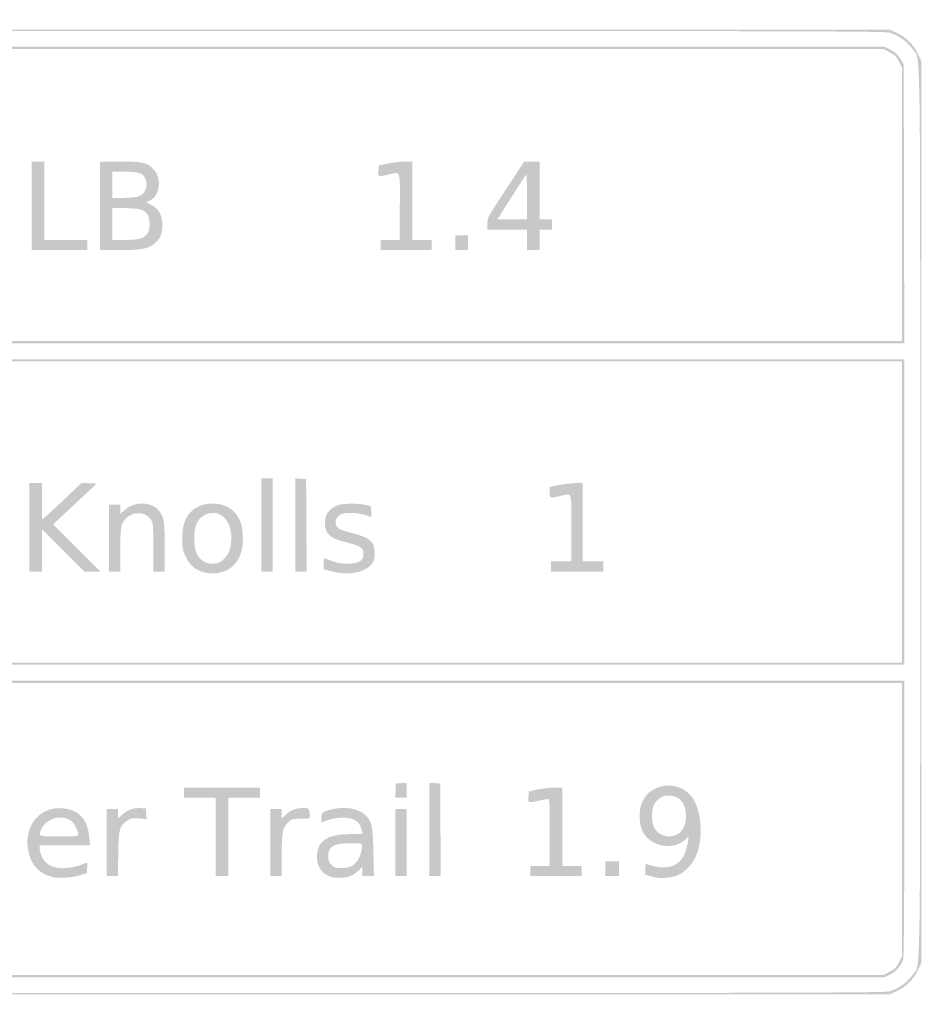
# Model space of a CAD drawing. Header units: inches. Extents: x -0.5 to 0.5, y -0.255 to 0.255.
# Tile 3 of 3: x 0.033 to 0.5, y -0.255 to 0.255. Entities that reach past the tile are written whole.
import ezdxf

# ---------------------------------------------------------------- set-up
doc = ezdxf.new("R2010")
doc.units = ezdxf.units.IN
doc.header["$MEASUREMENT"] = 0

msp = doc.modelspace()

# ---------------------------------------------------------------- hatches: boundary and pattern name
h = msp.add_hatch(color=7)
edge = h.paths.add_edge_path()
edge.add_spline(control_points=[(-0.48748, -0.24797), (-0.49214, -0.24577), (-0.49606, -0.24185), (-0.49827, -0.23719)], knot_values=[0, 0, 0, 0, 1, 1, 1, 1], degree=3, periodic=0)
edge.add_line((-0.49827, -0.23719), (-0.5, -0.23353))
edge.add_line((-0.5, -0.23353), (-0.5, 0))
edge.add_line((-0.5, 0), (-0.5, 0.23353))
edge.add_line((-0.5, 0.23353), (-0.4983, 0.23706))
edge.add_spline(control_points=[(-0.4983, 0.23706), (-0.49583, 0.24222), (-0.49295, 0.24521), (-0.48814, 0.24762)], knot_values=[0, 0, 0, 0, 1, 1, 1, 1], degree=3, periodic=0)
edge.add_line((-0.48814, 0.24762), (-0.48396, 0.24971))
edge.add_line((-0.48396, 0.24971), (-0.00007, 0.24971))
edge.add_line((-0.00007, 0.24971), (0.48382, 0.2497))
edge.add_line((0.48382, 0.2497), (0.48748, 0.24797))
edge.add_spline(control_points=[(0.48748, 0.24797), (0.49214, 0.24577), (0.49606, 0.24185), (0.49827, 0.23719)], knot_values=[0, 0, 0, 0, 1, 1, 1, 1], degree=3, periodic=0)
edge.add_line((0.49827, 0.23719), (0.5, 0.23353))
edge.add_line((0.5, 0.23353), (0.5, 0))
edge.add_line((0.5, 0), (0.5, -0.23353))
edge.add_line((0.5, -0.23353), (0.49827, -0.23719))
edge.add_spline(control_points=[(0.49827, -0.23719), (0.49606, -0.24185), (0.49214, -0.24577), (0.48748, -0.24797)], knot_values=[0, 0, 0, 0, 1, 1, 1, 1], degree=3, periodic=0)
edge.add_line((0.48748, -0.24797), (0.48382, -0.2497))
edge.add_line((0.48382, -0.2497), (0, -0.2497))
edge.add_line((0, -0.2497), (-0.48382, -0.2497))
edge.add_line((-0.48382, -0.2497), (-0.48748, -0.24797))
edge = h.paths.add_edge_path(flags=0)
edge.add_spline(control_points=[(0.48326, -0.24822), (0.48795, -0.24702), (0.49271, -0.24368), (0.49542, -0.2397), (0.49977, -0.23331), (0.49941, -0.2549), (0.49941, 0), (0.49941, 0.2549), (0.49977, 0.23331), (0.49542, 0.2397), (0.49271, 0.24368), (0.48795, 0.24702), (0.48326, 0.24822), (0.48013, 0.24902), (0.42797, 0.24912), (0, 0.24912), (-0.42797, 0.24912), (-0.48013, 0.24902), (-0.48326, 0.24822), (-0.48795, 0.24702), (-0.49271, 0.24368), (-0.49542, 0.2397), (-0.49977, 0.23331), (-0.49941, 0.2549), (-0.49941, 0), (-0.49941, -0.2549), (-0.49977, -0.23331), (-0.49542, -0.2397), (-0.49277, -0.24359), (-0.48798, -0.24701), (-0.48353, -0.24819), (-0.48071, -0.24893), (-0.4182, -0.24905), (-0.00027, -0.24908), (0.42802, -0.24911), (0.48013, -0.24902), (0.48326, -0.24822)], knot_values=[0, 0, 0, 0, 1, 1, 1, 2, 2, 2, 3, 3, 3, 4, 4, 4, 5, 5, 5, 6, 6, 6, 7, 7, 7, 8, 8, 8, 9, 9, 9, 10, 10, 10, 11, 11, 11, 12, 12, 12, 12], degree=3, periodic=0)
h = msp.add_hatch(color=7)
edge = h.paths.add_edge_path()
edge.add_line((-0.49104, 0.15961), (-0.49088, 0.23186))
edge.add_line((-0.49088, 0.23186), (-0.48911, 0.23473))
edge.add_spline(control_points=[(-0.48911, 0.23473), (-0.48782, 0.23681), (-0.48648, 0.23804), (-0.48419, 0.23924)], knot_values=[0, 0, 0, 0, 1, 1, 1, 1], degree=3, periodic=0)
edge.add_line((-0.48419, 0.23924), (-0.48104, 0.24088))
edge.add_line((-0.48104, 0.24088), (0, 0.24088))
edge.add_line((0, 0.24088), (0.48104, 0.24088))
edge.add_line((0.48104, 0.24088), (0.48419, 0.23924))
edge.add_spline(control_points=[(0.48419, 0.23924), (0.48648, 0.23804), (0.48782, 0.23681), (0.48911, 0.23473)], knot_values=[0, 0, 0, 0, 1, 1, 1, 1], degree=3, periodic=0)
edge.add_line((0.48911, 0.23473), (0.49088, 0.23186))
edge.add_line((0.49088, 0.23186), (0.49104, 0.15961))
edge.add_line((0.49104, 0.15961), (0.49119, 0.08735))
edge.add_line((0.49119, 0.08735), (0, 0.08735))
edge.add_line((0, 0.08735), (-0.49119, 0.08735))
edge.add_line((-0.49119, 0.08735), (-0.49104, 0.15961))
edge = h.paths.add_edge_path(flags=0)
edge.add_line((0.49, 0.15934), (0.49, 0.23016))
edge.add_line((0.49, 0.23016), (0.48836, 0.23329))
edge.add_spline(control_points=[(0.48836, 0.23329), (0.48704, 0.23583), (0.48613, 0.23674), (0.48359, 0.23807)], knot_values=[0, 0, 0, 0, 1, 1, 1, 1], degree=3, periodic=0)
edge.add_line((0.48359, 0.23807), (0.48045, 0.23971))
edge.add_line((0.48045, 0.23971), (0, 0.23971))
edge.add_line((0, 0.23971), (-0.48045, 0.23971))
edge.add_line((-0.48045, 0.23971), (-0.48359, 0.23807))
edge.add_spline(control_points=[(-0.48359, 0.23807), (-0.48613, 0.23674), (-0.48704, 0.23583), (-0.48836, 0.23329)], knot_values=[0, 0, 0, 0, 1, 1, 1, 1], degree=3, periodic=0)
edge.add_line((-0.48836, 0.23329), (-0.49, 0.23016))
edge.add_line((-0.49, 0.23016), (-0.49, 0.15934))
edge.add_line((-0.49, 0.15934), (-0.49, 0.08853))
edge.add_line((-0.49, 0.08853), (0, 0.08853))
edge.add_line((0, 0.08853), (0.49, 0.08853))
edge.add_line((0.49, 0.08853), (0.49, 0.15934))
for points in [[(0.03941, 0.15853), (0.03941, 0.18147), (0.04265, 0.18147), (0.04588, 0.18147), (0.04588, 0.16118), (0.04588, 0.14088), (0.05706, 0.14088), (0.06824, 0.14088), (0.06824, 0.13824), (0.06824, 0.13559), (0.05382, 0.13559), (0.03941, 0.13559), (0.03941, 0.15853)], [(0.25882, 0.13941), (0.25882, 0.14324), (0.26206, 0.14324), (0.26529, 0.14324), (0.26529, 0.13941), (0.26529, 0.13559), (0.26206, 0.13559), (0.25882, 0.13559), (0.25882, 0.13941)], [(0.15824, -0.00676), (0.15824, 0.01735), (0.16118, 0.01735), (0.16412, 0.01735), (0.16412, -0.00676), (0.16412, -0.03088), (0.16118, -0.03088), (0.15824, -0.03088), (0.15824, -0.00676)], [(0.17588, -0.00673), (0.17588, 0.01742), (0.17868, 0.01724), (0.18147, 0.01706), (0.18162, -0.00691), (0.18178, -0.03088), (0.17883, -0.03088), (0.17588, -0.03088), (0.17588, -0.00673)], [(0.13471, -0.16824), (0.13471, -0.14794), (0.12647, -0.14794), (0.11824, -0.14794), (0.11824, -0.14529), (0.11824, -0.14265), (0.13794, -0.14265), (0.15765, -0.14265), (0.15765, -0.14529), (0.15765, -0.14794), (0.14941, -0.14794), (0.14118, -0.14794), (0.14118, -0.16824), (0.14118, -0.18853), (0.13794, -0.18853), (0.13471, -0.18853), (0.13471, -0.16824)], [(0.22777, -0.14426), (0.22794, -0.14059), (0.23074, -0.14041), (0.23353, -0.14023), (0.23353, -0.14409), (0.23353, -0.14794), (0.23056, -0.14794), (0.22759, -0.14794), (0.22777, -0.14426)], [(0.24529, -0.16438), (0.24529, -0.14023), (0.24809, -0.14041), (0.25088, -0.14059), (0.25104, -0.16456), (0.25119, -0.18853), (0.24824, -0.18853), (0.24529, -0.18853), (0.24529, -0.16438)], [(0.22765, -0.17118), (0.22765, -0.15382), (0.23059, -0.15382), (0.23353, -0.15382), (0.23353, -0.17118), (0.23353, -0.18853), (0.23059, -0.18853), (0.22765, -0.18853), (0.22765, -0.17118)], [(0.33647, -0.18471), (0.33647, -0.18088), (0.34, -0.18088), (0.34353, -0.18088), (0.34353, -0.18471), (0.34353, -0.18853), (0.34, -0.18853), (0.33647, -0.18853), (0.33647, -0.18471)]]:
    msp.add_hatch(color=7).paths.add_polyline_path(points)
h = msp.add_hatch(color=7)
edge = h.paths.add_edge_path()
edge.add_line((0.07471, 0.15853), (0.07471, 0.18147))
edge.add_line((0.07471, 0.18147), (0.0849, 0.18147))
edge.add_spline(control_points=[(0.0849, 0.18147), (0.09684, 0.18147), (0.0994, 0.18087), (0.10259, 0.17734), (0.10702, 0.17244), (0.1058, 0.16345), (0.1004, 0.16118)], knot_values=[0, 0, 0, 0, 1, 1, 1, 2, 2, 2, 2], degree=3, periodic=0)
edge.add_line((0.1004, 0.16118), (0.09862, 0.16043))
edge.add_line((0.09862, 0.16043), (0.10063, 0.15941))
edge.add_spline(control_points=[(0.10063, 0.15941), (0.10516, 0.15711), (0.10706, 0.1539), (0.10706, 0.14853), (0.10706, 0.14411), (0.10609, 0.1417), (0.10333, 0.13928), (0.0999, 0.13627), (0.09651, 0.13559), (0.08489, 0.13559)], knot_values=[0, 0, 0, 0, 1, 1, 1, 2, 2, 2, 3, 3, 3, 3], degree=3, periodic=0)
edge.add_line((0.08489, 0.13559), (0.07471, 0.13559))
edge.add_line((0.07471, 0.13559), (0.07471, 0.15853))
edge = h.paths.add_edge_path(flags=0)
edge.add_spline(control_points=[(0.09618, 0.14173), (0.09927, 0.14302), (0.1007, 0.14575), (0.10044, 0.14983), (0.10005, 0.15581), (0.09744, 0.15735), (0.08767, 0.15735)], knot_values=[0, 0, 0, 0, 1, 1, 1, 2, 2, 2, 2], degree=3, periodic=0)
edge.add_line((0.08767, 0.15735), (0.08118, 0.15735))
edge.add_line((0.08118, 0.15735), (0.08118, 0.14912))
edge.add_line((0.08118, 0.14912), (0.08118, 0.14088))
edge.add_line((0.08118, 0.14088), (0.08767, 0.14088))
edge.add_spline(control_points=[(0.08767, 0.14088), (0.09198, 0.14088), (0.09483, 0.14117), (0.09618, 0.14173)], knot_values=[0, 0, 0, 0, 1, 1, 1, 1], degree=3, periodic=0)
edge = h.paths.add_edge_path(flags=0)
edge.add_spline(control_points=[(0.09424, 0.16326), (0.09835, 0.1644), (0.1001, 0.16907), (0.09796, 0.1732), (0.09676, 0.17551), (0.09437, 0.17618), (0.08727, 0.17618)], knot_values=[0, 0, 0, 0, 1, 1, 1, 2, 2, 2, 2], degree=3, periodic=0)
edge.add_line((0.08727, 0.17618), (0.08118, 0.17618))
edge.add_line((0.08118, 0.17618), (0.08118, 0.16941))
edge.add_line((0.08118, 0.16941), (0.08118, 0.16265))
edge.add_line((0.08118, 0.16265), (0.08662, 0.16265))
edge.add_spline(control_points=[(0.08662, 0.16265), (0.08961, 0.16265), (0.09304, 0.16293), (0.09424, 0.16326)], knot_values=[0, 0, 0, 0, 1, 1, 1, 1], degree=3, periodic=0)
h = msp.add_hatch(color=7)
edge = h.paths.add_edge_path()
edge.add_line((0.22, 0.13824), (0.22, 0.14088))
edge.add_line((0.22, 0.14088), (0.225, 0.14088))
edge.add_line((0.225, 0.14088), (0.23, 0.14088))
edge.add_line((0.23, 0.14088), (0.23, 0.15824))
edge.add_spline(control_points=[(0.23, 0.15824), (0.23, 0.17801), (0.23067, 0.17615), (0.22412, 0.17471), (0.21857, 0.17349), (0.21873, 0.17342), (0.21894, 0.17662)], knot_values=[0, 0, 0, 0, 1, 1, 1, 2, 2, 2, 2], degree=3, periodic=0)
edge.add_line((0.21894, 0.17662), (0.21912, 0.17941))
edge.add_line((0.21912, 0.17941), (0.22353, 0.18038))
edge.add_spline(control_points=[(0.22353, 0.18038), (0.22596, 0.18092), (0.22986, 0.18138), (0.23221, 0.18141)], knot_values=[0, 0, 0, 0, 1, 1, 1, 1], degree=3, periodic=0)
edge.add_line((0.23221, 0.18141), (0.23647, 0.18147))
edge.add_line((0.23647, 0.18147), (0.23647, 0.16118))
edge.add_line((0.23647, 0.16118), (0.23647, 0.14088))
edge.add_line((0.23647, 0.14088), (0.24147, 0.14088))
edge.add_line((0.24147, 0.14088), (0.24647, 0.14088))
edge.add_line((0.24647, 0.14088), (0.24647, 0.13824))
edge.add_line((0.24647, 0.13824), (0.24647, 0.13559))
edge.add_line((0.24647, 0.13559), (0.23324, 0.13559))
edge.add_line((0.23324, 0.13559), (0.22, 0.13559))
edge.add_line((0.22, 0.13559), (0.22, 0.13824))
h = msp.add_hatch(color=7)
edge = h.paths.add_edge_path()
edge.add_line((0.29588, 0.14088), (0.29588, 0.14618))
edge.add_line((0.29588, 0.14618), (0.28559, 0.14618))
edge.add_line((0.28559, 0.14618), (0.27529, 0.14618))
edge.add_line((0.27529, 0.14618), (0.2753, 0.14926))
edge.add_spline(control_points=[(0.2753, 0.14926), (0.2753, 0.15226), (0.27557, 0.15277), (0.28486, 0.16691)], knot_values=[0, 0, 0, 0, 1, 1, 1, 1], degree=3, periodic=0)
edge.add_line((0.28486, 0.16691), (0.29441, 0.18146))
edge.add_line((0.29441, 0.18146), (0.29838, 0.18147))
edge.add_line((0.29838, 0.18147), (0.30235, 0.18147))
edge.add_line((0.30235, 0.18147), (0.30235, 0.16647))
edge.add_line((0.30235, 0.16647), (0.30235, 0.15147))
edge.add_line((0.30235, 0.15147), (0.30559, 0.15147))
edge.add_line((0.30559, 0.15147), (0.30882, 0.15147))
edge.add_line((0.30882, 0.15147), (0.30882, 0.14882))
edge.add_line((0.30882, 0.14882), (0.30882, 0.14618))
edge.add_line((0.30882, 0.14618), (0.30559, 0.14618))
edge.add_line((0.30559, 0.14618), (0.30235, 0.14618))
edge.add_line((0.30235, 0.14618), (0.30235, 0.14088))
edge.add_line((0.30235, 0.14088), (0.30235, 0.13559))
edge.add_line((0.30235, 0.13559), (0.29912, 0.13559))
edge.add_line((0.29912, 0.13559), (0.29588, 0.13559))
edge.add_line((0.29588, 0.13559), (0.29588, 0.14088))
edge = h.paths.add_edge_path(flags=0)
edge.add_spline(control_points=[(0.29588, 0.16335), (0.29588, 0.17005), (0.29566, 0.17499), (0.29538, 0.17468), (0.2951, 0.17437), (0.29201, 0.16962), (0.28851, 0.16412), (0.28502, 0.15862), (0.28178, 0.15352), (0.28131, 0.15279)], knot_values=[0, 0, 0, 0, 1, 1, 1, 2, 2, 2, 3, 3, 3, 3], degree=3, periodic=0)
edge.add_line((0.28131, 0.15279), (0.28045, 0.15147))
edge.add_line((0.28045, 0.15147), (0.28817, 0.15147))
edge.add_line((0.28817, 0.15147), (0.29588, 0.15147))
edge.add_line((0.29588, 0.15147), (0.29588, 0.16335))
h = msp.add_hatch(color=7)
h.paths.add_polyline_path([(-0.49118, 0), (-0.49118, 0.07912), (0, 0.07912), (0.49118, 0.07912), (0.49118, 0), (0.49118, -0.07912), (0, -0.07912), (-0.49118, -0.07912), (-0.49118, 0)])
h.paths.add_polyline_path([(0.49, 0), (0.49, 0.07794), (0, 0.07794), (-0.49, 0.07794), (-0.49, 0), (-0.49, -0.07794), (0, -0.07794), (0.49, -0.07794), (0.49, 0)], flags=0)
h = msp.add_hatch(color=7)
edge = h.paths.add_edge_path()
edge.add_line((0.03824, -0.00794), (0.03824, 0.015))
edge.add_line((0.03824, 0.015), (0.04147, 0.015))
edge.add_line((0.04147, 0.015), (0.04471, 0.015))
edge.add_line((0.04471, 0.015), (0.04471, 0.00555))
edge.add_line((0.04471, 0.00555), (0.04471, -0.00391))
edge.add_line((0.04471, -0.00391), (0.04641, -0.00254))
edge.add_spline(control_points=[(0.04641, -0.00254), (0.04735, -0.00179), (0.05196, 0.00248), (0.05666, 0.00694)], knot_values=[0, 0, 0, 0, 1, 1, 1, 1], degree=3, periodic=0)
edge.add_line((0.05666, 0.00694), (0.0652, 0.01506))
edge.add_line((0.0652, 0.01506), (0.06914, 0.01488))
edge.add_line((0.06914, 0.01488), (0.07307, 0.01471))
edge.add_line((0.07307, 0.01471), (0.06179, 0.00417))
edge.add_line((0.06179, 0.00417), (0.0505, -0.00637))
edge.add_line((0.0505, -0.00637), (0.06275, -0.01863))
edge.add_line((0.06275, -0.01863), (0.07499, -0.03088))
edge.add_line((0.07499, -0.03088), (0.07088, -0.03088))
edge.add_line((0.07088, -0.03088), (0.06678, -0.03088))
edge.add_line((0.06678, -0.03088), (0.05574, -0.01986))
edge.add_line((0.05574, -0.01986), (0.04471, -0.00884))
edge.add_line((0.04471, -0.00884), (0.04471, -0.01986))
edge.add_line((0.04471, -0.01986), (0.04471, -0.03088))
edge.add_line((0.04471, -0.03088), (0.04147, -0.03088))
edge.add_line((0.04147, -0.03088), (0.03824, -0.03088))
edge.add_line((0.03824, -0.03088), (0.03824, -0.00794))
h = msp.add_hatch(color=7)
edge = h.paths.add_edge_path()
edge.add_line((0.30824, -0.02824), (0.30824, -0.02559))
edge.add_line((0.30824, -0.02559), (0.31353, -0.02559))
edge.add_line((0.31353, -0.02559), (0.31882, -0.02559))
edge.add_line((0.31882, -0.02559), (0.31882, -0.00824))
edge.add_spline(control_points=[(0.31882, -0.00824), (0.31882, 0.01154), (0.31949, 0.00968), (0.31294, 0.00824), (0.30748, 0.00703), (0.30765, 0.00697), (0.30765, 0.01018)], knot_values=[0, 0, 0, 0, 1, 1, 1, 2, 2, 2, 2], degree=3, periodic=0)
edge.add_line((0.30765, 0.01018), (0.30765, 0.01301))
edge.add_line((0.30765, 0.01301), (0.31284, 0.014))
edge.add_spline(control_points=[(0.31284, 0.014), (0.3157, 0.01455), (0.31954, 0.015), (0.32137, 0.015)], knot_values=[0, 0, 0, 0, 1, 1, 1, 1], degree=3, periodic=0)
edge.add_line((0.32137, 0.015), (0.32471, 0.015))
edge.add_line((0.32471, 0.015), (0.32471, -0.00529))
edge.add_line((0.32471, -0.00529), (0.32471, -0.02559))
edge.add_line((0.32471, -0.02559), (0.33, -0.02559))
edge.add_line((0.33, -0.02559), (0.33529, -0.02559))
edge.add_line((0.33529, -0.02559), (0.33529, -0.02824))
edge.add_line((0.33529, -0.02824), (0.33529, -0.03088))
edge.add_line((0.33529, -0.03088), (0.32176, -0.03088))
edge.add_line((0.32176, -0.03088), (0.30824, -0.03088))
edge.add_line((0.30824, -0.03088), (0.30824, -0.02824))
h = msp.add_hatch(color=7)
edge = h.paths.add_edge_path()
edge.add_line((0.07941, -0.01353), (0.07941, 0.00382))
edge.add_line((0.07941, 0.00382), (0.08235, 0.00382))
edge.add_line((0.08235, 0.00382), (0.08529, 0.00382))
edge.add_line((0.08529, 0.00382), (0.08529, 0.00136))
edge.add_line((0.08529, 0.00136), (0.08529, -0.00111))
edge.add_line((0.08529, -0.00111), (0.08721, 0.00074))
edge.add_spline(control_points=[(0.08721, 0.00074), (0.09255, 0.00591), (0.10204, 0.00558), (0.10575, 0.0001), (0.10795, -0.00315), (0.10824, -0.00529), (0.10824, -0.01838)], knot_values=[0, 0, 0, 0, 1, 1, 1, 2, 2, 2, 2], degree=3, periodic=0)
edge.add_line((0.10824, -0.01838), (0.10824, -0.03088))
edge.add_line((0.10824, -0.03088), (0.10529, -0.03088))
edge.add_line((0.10529, -0.03088), (0.10235, -0.03088))
edge.add_line((0.10235, -0.03088), (0.10235, -0.01832))
edge.add_spline(control_points=[(0.10235, -0.01832), (0.10235, -0.00621), (0.1023, -0.00569), (0.10101, -0.00376), (0.09761, 0.00129), (0.08911, 0.00011), (0.08643, -0.00578), (0.08547, -0.00791), (0.08532, -0.00972), (0.08531, -0.01956)], knot_values=[0, 0, 0, 0, 1, 1, 1, 2, 2, 2, 3, 3, 3, 3], degree=3, periodic=0)
edge.add_line((0.08531, -0.01956), (0.08529, -0.03088))
edge.add_line((0.08529, -0.03088), (0.08235, -0.03088))
edge.add_line((0.08235, -0.03088), (0.07941, -0.03088))
edge.add_line((0.07941, -0.03088), (0.07941, -0.01353))
h = msp.add_hatch(color=7)
edge = h.paths.add_edge_path()
edge.add_spline(control_points=[(0.12871, -0.03126), (0.12401, -0.02995), (0.1215, -0.02786), (0.11931, -0.02342), (0.11748, -0.01969), (0.11735, -0.01906), (0.11738, -0.01354), (0.11741, -0.00703), (0.11858, -0.00335), (0.12165, -0.00007), (0.12706, 0.00569), (0.13823, 0.00594), (0.14384, 0.00041), (0.1471, -0.0028), (0.14841, -0.00618), (0.1487, -0.01212), (0.14928, -0.02356), (0.1441, -0.03081), (0.13471, -0.03172), (0.13284, -0.0319), (0.1303, -0.0317), (0.12871, -0.03126)], knot_values=[0, 0, 0, 0, 1, 1, 1, 2, 2, 2, 3, 3, 3, 4, 4, 4, 5, 5, 5, 6, 6, 6, 7, 7, 7, 7], degree=3, periodic=0)
edge = h.paths.add_edge_path(flags=0)
edge.add_spline(control_points=[(0.13771, -0.02542), (0.13881, -0.02468), (0.14037, -0.02289), (0.14117, -0.02145), (0.14324, -0.01775), (0.14328, -0.01015), (0.14127, -0.00603), (0.13875, -0.0009), (0.13402, 0.0009), (0.12919, -0.00144), (0.12524, -0.00335), (0.12353, -0.00709), (0.12353, -0.01381), (0.12353, -0.01977), (0.12493, -0.02328), (0.12818, -0.02544), (0.1309, -0.02725), (0.13501, -0.02724), (0.13771, -0.02542)], knot_values=[0, 0, 0, 0, 1, 1, 1, 2, 2, 2, 3, 3, 3, 4, 4, 4, 5, 5, 5, 6, 6, 6, 6], degree=3, periodic=0)
h = msp.add_hatch(color=7)
edge = h.paths.add_edge_path()
edge.add_spline(control_points=[(0.19853, -0.0315), (0.19691, -0.03124), (0.19446, -0.03072), (0.19309, -0.03034)], knot_values=[0, 0, 0, 0, 1, 1, 1, 1], degree=3, periodic=0)
edge.add_line((0.19309, -0.03034), (0.19059, -0.02966))
edge.add_line((0.19059, -0.02966), (0.19059, -0.02668))
edge.add_spline(control_points=[(0.19059, -0.02668), (0.19059, -0.02407), (0.19072, -0.02375), (0.19162, -0.02412), (0.19629, -0.02605), (0.19927, -0.02676), (0.20259, -0.02676), (0.20849, -0.02676), (0.21118, -0.02527), (0.21118, -0.02198), (0.21118, -0.01837), (0.21003, -0.01764), (0.20059, -0.01527), (0.19378, -0.01356), (0.19118, -0.01088), (0.19118, -0.00559), (0.19118, -0.00195), (0.19267, 0.00068), (0.19578, 0.0025), (0.19805, 0.00383), (0.1993, 0.0041), (0.20379, 0.00427), (0.20692, 0.00439), (0.21033, 0.00415), (0.21206, 0.0037)], knot_values=[0, 0, 0, 0, 1, 1, 1, 2, 2, 2, 3, 3, 3, 4, 4, 4, 5, 5, 5, 6, 6, 6, 7, 7, 7, 8, 8, 8, 8], degree=3, periodic=0)
edge.add_line((0.21206, 0.0037), (0.215, 0.00294))
edge.add_line((0.215, 0.00294), (0.21518, 0.00007))
edge.add_spline(control_points=[(0.21518, 0.00007), (0.21535, -0.00251), (0.21526, -0.00275), (0.2143, -0.00235), (0.20929, -0.00021), (0.20172, 0.0002), (0.19898, -0.00151), (0.19608, -0.00332), (0.19598, -0.00735), (0.19879, -0.0088), (0.19966, -0.00926), (0.20259, -0.01019), (0.20528, -0.01088), (0.2145, -0.01323), (0.21705, -0.01552), (0.21706, -0.02143), (0.21706, -0.02378), (0.21671, -0.02516), (0.21574, -0.0266), (0.21311, -0.0305), (0.20561, -0.03263), (0.19853, -0.0315)], knot_values=[0, 0, 0, 0, 1, 1, 1, 2, 2, 2, 3, 3, 3, 4, 4, 4, 5, 5, 5, 6, 6, 6, 7, 7, 7, 7], degree=3, periodic=0)
h = msp.add_hatch(color=7)
edge = h.paths.add_edge_path()
edge.add_spline(control_points=[(-0.48419, -0.23924), (-0.48648, -0.23804), (-0.48782, -0.23681), (-0.48911, -0.23473)], knot_values=[0, 0, 0, 0, 1, 1, 1, 1], degree=3, periodic=0)
edge.add_line((-0.48911, -0.23473), (-0.49088, -0.23186))
edge.add_line((-0.49088, -0.23186), (-0.49104, -0.15961))
edge.add_line((-0.49104, -0.15961), (-0.49119, -0.08735))
edge.add_line((-0.49119, -0.08735), (-0.00001, -0.08735))
edge.add_line((-0.00001, -0.08735), (0.49118, -0.08735))
edge.add_line((0.49118, -0.08735), (0.49118, -0.15879))
edge.add_spline(control_points=[(0.49118, -0.15879), (0.49118, -0.20749), (0.49098, -0.23074), (0.49056, -0.23187), (0.48931, -0.23518), (0.48692, -0.23791), (0.48394, -0.23939)], knot_values=[0, 0, 0, 0, 1, 1, 1, 2, 2, 2, 2], degree=3, periodic=0)
edge.add_line((0.48394, -0.23939), (0.48095, -0.24088))
edge.add_line((0.48095, -0.24088), (-0.00005, -0.24088))
edge.add_line((-0.00005, -0.24088), (-0.48104, -0.24088))
edge.add_line((-0.48104, -0.24088), (-0.48419, -0.23924))
edge = h.paths.add_edge_path(flags=0)
edge.add_spline(control_points=[(0.48359, -0.23807), (0.48613, -0.23674), (0.48704, -0.23583), (0.48836, -0.23329)], knot_values=[0, 0, 0, 0, 1, 1, 1, 1], degree=3, periodic=0)
edge.add_line((0.48836, -0.23329), (0.49, -0.23016))
edge.add_line((0.49, -0.23016), (0.49, -0.15934))
edge.add_line((0.49, -0.15934), (0.49, -0.08853))
edge.add_line((0.49, -0.08853), (0, -0.08853))
edge.add_line((0, -0.08853), (-0.49, -0.08853))
edge.add_line((-0.49, -0.08853), (-0.49, -0.15934))
edge.add_line((-0.49, -0.15934), (-0.49, -0.23016))
edge.add_line((-0.49, -0.23016), (-0.48836, -0.23329))
edge.add_spline(control_points=[(-0.48836, -0.23329), (-0.48704, -0.23583), (-0.48613, -0.23674), (-0.48359, -0.23807)], knot_values=[0, 0, 0, 0, 1, 1, 1, 1], degree=3, periodic=0)
edge.add_line((-0.48359, -0.23807), (-0.48045, -0.23971))
edge.add_line((-0.48045, -0.23971), (0, -0.23971))
edge.add_line((0, -0.23971), (0.48045, -0.23971))
edge.add_line((0.48045, -0.23971), (0.48359, -0.23807))
h = msp.add_hatch(color=7)
edge = h.paths.add_edge_path()
edge.add_line((0.29765, -0.18588), (0.29765, -0.18324))
edge.add_line((0.29765, -0.18324), (0.30265, -0.18324))
edge.add_line((0.30265, -0.18324), (0.30765, -0.18324))
edge.add_line((0.30765, -0.18324), (0.30765, -0.16588))
edge.add_spline(control_points=[(0.30765, -0.16588), (0.30765, -0.15238), (0.30748, -0.14853), (0.30691, -0.14855), (0.30651, -0.14856), (0.30446, -0.14895), (0.30235, -0.14941), (0.29635, -0.15073), (0.29638, -0.15074), (0.29659, -0.1475)], knot_values=[0, 0, 0, 0, 1, 1, 1, 2, 2, 2, 3, 3, 3, 3], degree=3, periodic=0)
edge.add_line((0.29659, -0.1475), (0.29676, -0.14471))
edge.add_line((0.29676, -0.14471), (0.30118, -0.14373))
edge.add_spline(control_points=[(0.30118, -0.14373), (0.3036, -0.1432), (0.30751, -0.14273), (0.30985, -0.1427)], knot_values=[0, 0, 0, 0, 1, 1, 1, 1], degree=3, periodic=0)
edge.add_line((0.30985, -0.1427), (0.31412, -0.14265))
edge.add_line((0.31412, -0.14265), (0.31412, -0.16294))
edge.add_line((0.31412, -0.16294), (0.31412, -0.18324))
edge.add_line((0.31412, -0.18324), (0.31912, -0.18324))
edge.add_line((0.31912, -0.18324), (0.32412, -0.18324))
edge.add_line((0.32412, -0.18324), (0.32412, -0.18588))
edge.add_line((0.32412, -0.18588), (0.32412, -0.18853))
edge.add_line((0.32412, -0.18853), (0.31088, -0.18853))
edge.add_line((0.31088, -0.18853), (0.29765, -0.18853))
edge.add_line((0.29765, -0.18853), (0.29765, -0.18588))
h = msp.add_hatch(color=7)
edge = h.paths.add_edge_path()
edge.add_spline(control_points=[(0.36324, -0.18936), (0.36259, -0.1892), (0.36093, -0.18879), (0.35956, -0.18843)], knot_values=[0, 0, 0, 0, 1, 1, 1, 1], degree=3, periodic=0)
edge.add_line((0.35956, -0.18843), (0.35706, -0.18779))
edge.add_line((0.35706, -0.18779), (0.35706, -0.18486))
edge.add_spline(control_points=[(0.35706, -0.18486), (0.35706, -0.1823), (0.35719, -0.18199), (0.35809, -0.18238), (0.35865, -0.18262), (0.36071, -0.18317), (0.36265, -0.18361), (0.36913, -0.18506), (0.37451, -0.18296), (0.37701, -0.17801), (0.37808, -0.17591), (0.37943, -0.17059), (0.37939, -0.16865), (0.37938, -0.16772), (0.37933, -0.16772), (0.37878, -0.16867), (0.37846, -0.16922), (0.37697, -0.1704), (0.37548, -0.17127), (0.37029, -0.17431), (0.36244, -0.17314), (0.35808, -0.16867), (0.35531, -0.16583), (0.35412, -0.16236), (0.35412, -0.15709), (0.35412, -0.14928), (0.35854, -0.14352), (0.36567, -0.14204), (0.37223, -0.14068), (0.37847, -0.14313), (0.3818, -0.14839), (0.38649, -0.15578), (0.38712, -0.16978), (0.38316, -0.17859), (0.38123, -0.18289), (0.37659, -0.18737), (0.37293, -0.18846), (0.37009, -0.18931), (0.36502, -0.18978), (0.36324, -0.18936)], knot_values=[0, 0, 0, 0, 1, 1, 1, 2, 2, 2, 3, 3, 3, 4, 4, 4, 5, 5, 5, 6, 6, 6, 7, 7, 7, 8, 8, 8, 9, 9, 9, 10, 10, 10, 11, 11, 11, 12, 12, 12, 13, 13, 13, 13], degree=3, periodic=0)
edge = h.paths.add_edge_path(flags=0)
edge.add_spline(control_points=[(0.374, -0.16675), (0.37983, -0.1632), (0.37952, -0.15079), (0.37353, -0.1478), (0.37064, -0.14635), (0.36708, -0.14647), (0.36465, -0.1481), (0.36181, -0.15), (0.36059, -0.15277), (0.36059, -0.15735), (0.36059, -0.16193), (0.36181, -0.16471), (0.36465, -0.16661), (0.36723, -0.16833), (0.37131, -0.16839), (0.374, -0.16675)], knot_values=[0, 0, 0, 0, 1, 1, 1, 2, 2, 2, 3, 3, 3, 4, 4, 4, 5, 5, 5, 5], degree=3, periodic=0)
h = msp.add_hatch(color=7)
edge = h.paths.add_edge_path()
edge.add_spline(control_points=[(0.05075, -0.18912), (0.04395, -0.18769), (0.03963, -0.18353), (0.03789, -0.17674), (0.03454, -0.16368), (0.04285, -0.15248), (0.05523, -0.15337), (0.06377, -0.15398), (0.06844, -0.15906), (0.06924, -0.16861)], knot_values=[0, 0, 0, 0, 1, 1, 1, 2, 2, 2, 3, 3, 3, 3], degree=3, periodic=0)
edge.add_line((0.06924, -0.16861), (0.06958, -0.17265))
edge.add_line((0.06958, -0.17265), (0.05656, -0.17265))
edge.add_line((0.05656, -0.17265), (0.04353, -0.17265))
edge.add_line((0.04353, -0.17265), (0.04353, -0.17414))
edge.add_spline(control_points=[(0.04353, -0.17414), (0.04353, -0.17597), (0.04499, -0.17957), (0.04635, -0.18107), (0.05017, -0.1853), (0.05845, -0.18558), (0.06724, -0.18178), (0.0682, -0.18136), (0.06829, -0.18161), (0.06812, -0.18417)], knot_values=[0, 0, 0, 0, 1, 1, 1, 2, 2, 2, 3, 3, 3, 3], degree=3, periodic=0)
edge.add_line((0.06812, -0.18417), (0.06794, -0.18702))
edge.add_line((0.06794, -0.18702), (0.06462, -0.18803))
edge.add_spline(control_points=[(0.06462, -0.18803), (0.06044, -0.18929), (0.054, -0.1898), (0.05075, -0.18912)], knot_values=[0, 0, 0, 0, 1, 1, 1, 1], degree=3, periodic=0)
edge = h.paths.add_edge_path(flags=0)
edge.add_spline(control_points=[(0.06352, -0.16691), (0.06349, -0.1651), (0.06138, -0.16113), (0.05976, -0.15986), (0.05517, -0.15624), (0.04666, -0.15865), (0.04433, -0.16422), (0.04274, -0.16804), (0.0425, -0.16794), (0.05353, -0.16794), (0.06267, -0.16794), (0.06353, -0.16785), (0.06352, -0.16691)], knot_values=[0, 0, 0, 0, 1, 1, 1, 2, 2, 2, 3, 3, 3, 4, 4, 4, 4], degree=3, periodic=0)
h = msp.add_hatch(color=7)
edge = h.paths.add_edge_path()
edge.add_spline(control_points=[(0.19471, -0.18905), (0.18984, -0.18759), (0.18706, -0.18378), (0.18706, -0.17857), (0.18706, -0.17031), (0.19232, -0.16676), (0.20457, -0.16676)], knot_values=[0, 0, 0, 0, 1, 1, 1, 2, 2, 2, 2], degree=3, periodic=0)
edge.add_line((0.20457, -0.16676), (0.21068, -0.16676))
edge.add_line((0.21068, -0.16676), (0.21028, -0.16485))
edge.add_spline(control_points=[(0.21028, -0.16485), (0.20972, -0.16216), (0.20853, -0.16048), (0.20632, -0.15928), (0.20364, -0.15783), (0.19661, -0.15798), (0.1925, -0.15957)], knot_values=[0, 0, 0, 0, 1, 1, 1, 2, 2, 2, 2], degree=3, periodic=0)
edge.add_line((0.1925, -0.15957), (0.18941, -0.16077))
edge.add_line((0.18941, -0.16077), (0.18941, -0.15825))
edge.add_spline(control_points=[(0.18941, -0.15825), (0.18941, -0.15546), (0.18998, -0.15503), (0.19529, -0.15385), (0.20177, -0.15241), (0.20807, -0.15344), (0.21167, -0.15653), (0.21543, -0.15975), (0.216, -0.16215), (0.21632, -0.17632)], knot_values=[0, 0, 0, 0, 1, 1, 1, 2, 2, 2, 3, 3, 3, 3], degree=3, periodic=0)
edge.add_line((0.21632, -0.17632), (0.2166, -0.18853))
edge.add_line((0.2166, -0.18853), (0.2136, -0.18853))
edge.add_line((0.2136, -0.18853), (0.21059, -0.18853))
edge.add_line((0.21059, -0.18853), (0.21059, -0.18606))
edge.add_line((0.21059, -0.18606), (0.21059, -0.1836))
edge.add_line((0.21059, -0.1836), (0.20868, -0.18556))
edge.add_spline(control_points=[(0.20868, -0.18556), (0.20763, -0.18664), (0.20592, -0.18788), (0.2049, -0.18831), (0.20228, -0.18941), (0.19715, -0.18978), (0.19471, -0.18905)], knot_values=[0, 0, 0, 0, 1, 1, 1, 2, 2, 2, 2], degree=3, periodic=0)
edge = h.paths.add_edge_path(flags=0)
edge.add_spline(control_points=[(0.20467, -0.18355), (0.20726, -0.18221), (0.20925, -0.17943), (0.20995, -0.17616), (0.211, -0.17124), (0.21124, -0.17147), (0.20514, -0.17147), (0.19587, -0.17147), (0.19294, -0.17306), (0.19294, -0.17809), (0.19294, -0.18049), (0.19323, -0.18126), (0.19466, -0.18269), (0.19615, -0.18419), (0.19682, -0.18441), (0.19969, -0.18441), (0.20151, -0.18441), (0.20375, -0.18402), (0.20467, -0.18355)], knot_values=[0, 0, 0, 0, 1, 1, 1, 2, 2, 2, 3, 3, 3, 4, 4, 4, 5, 5, 5, 6, 6, 6, 6], degree=3, periodic=0)
h = msp.add_hatch(color=7)
edge = h.paths.add_edge_path()
edge.add_line((0.07824, -0.17118), (0.07824, -0.15382))
edge.add_line((0.07824, -0.15382), (0.08118, -0.15382))
edge.add_line((0.08118, -0.15382), (0.08412, -0.15382))
edge.add_line((0.08412, -0.15382), (0.08412, -0.15624))
edge.add_line((0.08412, -0.15624), (0.08412, -0.15867))
edge.add_line((0.08412, -0.15867), (0.08643, -0.15657))
edge.add_spline(control_points=[(0.08643, -0.15657), (0.08915, -0.15412), (0.09221, -0.15307), (0.09588, -0.15334)], knot_values=[0, 0, 0, 0, 1, 1, 1, 1], degree=3, periodic=0)
edge.add_line((0.09588, -0.15334), (0.09853, -0.15353))
edge.add_line((0.09853, -0.15353), (0.09871, -0.15625))
edge.add_line((0.09871, -0.15625), (0.09888, -0.15896))
edge.add_line((0.09888, -0.15896), (0.09488, -0.15869))
edge.add_spline(control_points=[(0.09488, -0.15869), (0.09139, -0.15845), (0.09063, -0.15859), (0.08886, -0.1598), (0.0848, -0.16256), (0.08443, -0.16391), (0.08422, -0.17691)], knot_values=[0, 0, 0, 0, 1, 1, 1, 2, 2, 2, 2], degree=3, periodic=0)
edge.add_line((0.08422, -0.17691), (0.08403, -0.18853))
edge.add_line((0.08403, -0.18853), (0.08113, -0.18853))
edge.add_line((0.08113, -0.18853), (0.07824, -0.18853))
edge.add_line((0.07824, -0.18853), (0.07824, -0.17118))
h = msp.add_hatch(color=7)
edge = h.paths.add_edge_path()
edge.add_line((0.16294, -0.17118), (0.16294, -0.15382))
edge.add_line((0.16294, -0.15382), (0.16588, -0.15382))
edge.add_line((0.16588, -0.15382), (0.16882, -0.15382))
edge.add_line((0.16882, -0.15382), (0.16882, -0.15629))
edge.add_line((0.16882, -0.15629), (0.16882, -0.15876))
edge.add_line((0.16882, -0.15876), (0.17074, -0.15691))
edge.add_spline(control_points=[(0.17074, -0.15691), (0.17325, -0.15448), (0.17635, -0.15324), (0.17991, -0.15324), (0.18267, -0.15324), (0.18281, -0.15331), (0.18316, -0.15507), (0.18392, -0.15886), (0.18396, -0.15882), (0.17887, -0.15882), (0.17472, -0.15882), (0.17404, -0.15898), (0.17262, -0.16029), (0.1693, -0.16335), (0.16885, -0.1654), (0.16884, -0.1775)], knot_values=[0, 0, 0, 0, 1, 1, 1, 2, 2, 2, 3, 3, 3, 4, 4, 4, 5, 5, 5, 5], degree=3, periodic=0)
edge.add_line((0.16884, -0.1775), (0.16882, -0.18853))
edge.add_line((0.16882, -0.18853), (0.16588, -0.18853))
edge.add_line((0.16588, -0.18853), (0.16294, -0.18853))
edge.add_line((0.16294, -0.18853), (0.16294, -0.17118))

doc.saveas('drawing.dxf')
